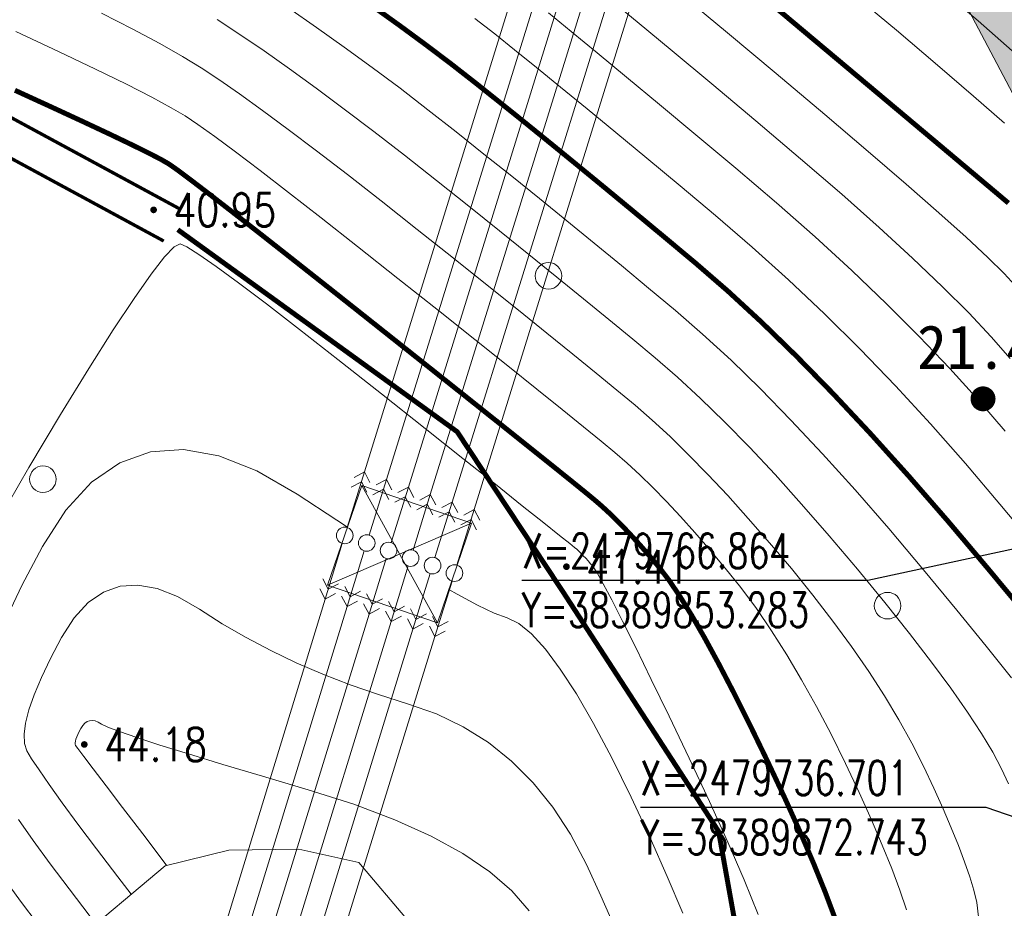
# Model space of a CAD drawing. Header units: millimetres. Extents: x 38389465 to 38395088, y 2473666 to 2480744.
# Tile 183 of 256: x 38389781 to 38389840, y 2479742 to 2479796. Entities that reach past the tile are written whole.
import ezdxf
from ezdxf.enums import TextEntityAlignment as Align

# ---------------------------------------------------------------- set-up
doc = ezdxf.new("R2010")
doc.units = ezdxf.units.MM
doc.header["$LTSCALE"] = 2
doc.linetypes.add('CENTER2', pattern=[1.125, 0.75, -0.125, 0.125, -0.125])
doc.linetypes.add('X3', pattern=[5, 4, -1])
doc.layers.get('0').update_dxf_attribs({"linetype": 'CONTINUOUS', "lineweight": 9})
for name, color, linetype in [('DIM_COOR', 3, 'CONTINUOUS'), ('DIM_ELEV', 3, 'CONTINUOUS'), ('GCD', 251, 'CONTINUOUS'), ('PUB_TEXT', 7, 'CONTINUOUS'), ('w-环境02', 89, 'CONTINUOUS'), ('w-绿地面积', 82, 'CONTINUOUS'), ('路面铺装', 143, 'CENTER2'), ('远期红线', 30, 'CONTINUOUS')]:
    doc.layers.add(name, color=color, linetype=linetype)
for name, color, linetype, lineweight in [('下沉式地面绿化', 80, 'CONTINUOUS', 9), ('地形图', 251, 'CONTINUOUS', 9), ('屋顶绿化线', 126, 'CONTINUOUS', 9), ('普通绿地填充', 114, 'CONTINUOUS', 9)]:
    doc.layers.add(name, color=color, linetype=linetype, lineweight=lineweight)
doc.styles.add('_TCH_DIM', font='SIMPLEX', dxfattribs={"bigfont": 'GBCBIG'})
doc.styles.add('HZ', font='txt.shx', dxfattribs={"width": 0.8, "bigfont": 'hztxt.shx'})
doc.styles.add('黑体', font='simhei.ttf', dxfattribs={"height": 3.5})
doc.linetypes.add('10421', pattern='A,2,[150,AAA.SHX,S=1,R=0,X=0,Y=1],1e-11', length=2)

# ---------------------------------------------------------------- blocks, each defined once
blk = doc.blocks.new('GC200')
at = {"linetype": 'Continuous', "const_width": 0.2, "flags": 128}
blk.add_lwpolyline([(-0.1, 0, 1), (0.1, 0, 1)], format="xyb", close=True, dxfattribs=at)
blk = doc.blocks.new('Gc122')
blk.add_circle((0, 0), 0.8)
blk = doc.blocks.new('gc013a')
at = {"linetype": 'Continuous'}
blk.add_line((0.5, 0), (4, 0), dxfattribs=at)
at = {"linetype": 'Continuous', "flags": 128}
for points in [[(2.884, 0.5), (3.384, 0), (2.884, -0.5)], [(3.5, 0.5), (4, 0), (3.5, -0.5)]]:
    blk.add_lwpolyline(points, dxfattribs=at)
blk = doc.blocks.new('gc170')
at = {"linetype": 'Continuous'}
blk.add_circle((0, 0), 0.5, dxfattribs=at)
blk = doc.blocks.new('地形图')
at = {"layer": '地形图', "color": 251, "linetype": 'Continuous'}
for p, q in [((38389913.213, 2480105.422), (38389807.929, 2479766.429)), ((38389905.634, 2480104.923), (38389801.332, 2479768.693)), ((38389907.15, 2480105.023), (38389802.651, 2479768.241)), ((38389908.666, 2480105.123), (38389803.971, 2479767.788)), ((38389910.181, 2480105.223), (38389805.29, 2479767.335)), ((38389911.697, 2480105.322), (38389806.609, 2479766.882)), ((38389805.713, 2479759.612), (38389801.176, 2479767.87)), ((38389807.771, 2479765.607), (38389799.118, 2479761.876)), ((38389798.975, 2479761.048), (38389745.248, 2479585.666)), ((38389800.293, 2479760.596), (38389746.378, 2479584.879)), ((38389801.61, 2479760.144), (38389747.508, 2479584.092)), ((38389802.927, 2479759.692), (38389748.638, 2479583.306)), ((38389804.245, 2479759.239), (38389749.768, 2479582.519)), ((38389805.562, 2479758.787), (38389750.898, 2479581.733))]:
    blk.add_line(p, q, dxfattribs=at)
at = {"layer": '地形图', "color": 251, "linetype": 'Continuous', "const_width": 0.2, "flags": 128}
blk.add_lwpolyline([(38389650.517, 2479875.112), (38389657.277, 2479861.463), (38389664.018, 2479851.073), (38389676.294, 2479833.26), (38389676.294, 2479833.26), (38389683.662, 2479827.167), (38389694.472, 2479823.201), (38389709.1, 2479820.362), (38389727.106, 2479818.276), (38389742.133, 2479815.858), (38389754.806, 2479808.075), (38389764.867, 2479799.202), (38389771.373, 2479794.735), (38389790.295, 2479784.477)], dxfattribs=at)
at = {"layer": '地形图', "color": 251, "linetype": 'X3', "flags": 128}
for points, const_width in [([(38389789.267, 2479782.581), (38389770.246, 2479792.893), (38389763.539, 2479797.499), (38389753.519, 2479806.334), (38389741.368, 2479813.797), (38389726.81, 2479816.139), (38389708.77, 2479818.23), (38389693.891, 2479821.117), (38389682.572, 2479825.27), (38389674.92, 2479831.598), (38389664.703, 2479843.548), (38389662.207, 2479848.89), (38389655.583, 2479860.564), (38389648.672, 2479874.517), (38389646.551, 2479887.337), (38389647.29, 2479907.172), (38389649.567, 2479923.868), (38389650.475, 2479940.917), (38389648.005, 2479959.861), (38389647.2, 2479973.943), (38389642.052, 2479995.424), (38389638.861, 2480007.754), (38389634.762, 2480020.5), (38389632.224, 2480029.791), (38389632.016, 2480042.31), (38389631.389, 2480044.982), (38389629.723, 2480049.369), (38389626.651, 2480053.305), (38389618.249, 2480062.617)], 0.2), ([(38389758.582, 2479557.918), (38389763.568, 2479574.058), (38389768.469, 2479593.105), (38389768.191, 2479595.407), (38389766.974, 2479601.287), (38389764.066, 2479609.523), (38389763.95, 2479614.461), (38389772.208, 2479636.356), (38389782.014, 2479670.694), (38389795.947, 2479696.993), (38389803.685, 2479709.301), (38389813.112, 2479715.066), (38389822.396, 2479719.802), (38389825.321, 2479723.374), (38389825.996, 2479728.253), (38389822.617, 2479747.074), (38389813.291, 2479761.441), (38389806.903, 2479771.112), (38389790.11, 2479783.265)], 0.3)]:
    blk.add_lwpolyline(points, dxfattribs=dict(at, const_width=const_width))
at = {"layer": '地形图', "color": 251, "linetype": 'Continuous'}
for points in [[(38389835.986, 2479797.738), (38389838.221, 2479795.815), (38389840.261, 2479794.023)], [(38389830.525, 2479797.598), (38389833.301, 2479795.261), (38389835.774, 2479793.162), (38389837.942, 2479791.301), (38389839.807, 2479789.679)], [(38389820.586, 2479797.252), (38389823.151, 2479795.106), (38389826.071, 2479792.661), (38389829.006, 2479790.191), (38389831.616, 2479787.971), (38389833.901, 2479786.001), (38389835.86, 2479784.281), (38389837.494, 2479782.811), (38389838.802, 2479781.59), (38389839.785, 2479780.619), (38389840.443, 2479779.898)], [(38389815.917, 2479797.276), (38389817.73, 2479795.768), (38389819.824, 2479794.021), (38389822.201, 2479792.035), (38389824.86, 2479789.81), (38389827.549, 2479787.534), (38389830.016, 2479785.399), (38389832.259, 2479783.403), (38389834.28, 2479781.547), (38389836.079, 2479779.83), (38389837.655, 2479778.253), (38389839.008, 2479776.815), (38389840.139, 2479775.518)], [(38389812.401, 2479796.298), (38389813.753, 2479795.191), (38389815.314, 2479793.904), (38389817.084, 2479792.437), (38389819.063, 2479790.791), (38389821.252, 2479788.965), (38389823.65, 2479786.959), (38389826.092, 2479784.878), (38389828.415, 2479782.826), (38389830.618, 2479780.804), (38389832.701, 2479778.812), (38389834.664, 2479776.849), (38389836.508, 2479774.916), (38389838.231, 2479773.012), (38389839.835, 2479771.137)], [(38389807.972, 2479795.958), (38389809.162, 2479795.034), (38389810.345, 2479794.089), (38389811.663, 2479793.023), (38389813.119, 2479791.838), (38389814.71, 2479790.532), (38389816.438, 2479789.106), (38389818.302, 2479787.56), (38389820.302, 2479785.894), (38389822.439, 2479784.108), (38389824.635, 2479782.221), (38389826.814, 2479780.254), (38389828.976, 2479778.206), (38389831.121, 2479776.077), (38389833.249, 2479773.868), (38389835.36, 2479771.578), (38389837.454, 2479769.208), (38389839.531, 2479766.757), (38389841.5, 2479764.388)], [(38389807.972, 2479795.958), (38389809.162, 2479795.034), (38389810.345, 2479794.089), (38389811.663, 2479793.023), (38389813.119, 2479791.838), (38389814.71, 2479790.532), (38389816.438, 2479789.106), (38389818.302, 2479787.56), (38389820.302, 2479785.894), (38389822.439, 2479784.108), (38389824.635, 2479782.221), (38389826.814, 2479780.254), (38389828.976, 2479778.206), (38389831.121, 2479776.077), (38389833.249, 2479773.868), (38389835.36, 2479771.578), (38389837.454, 2479769.208), (38389839.531, 2479766.757), (38389841.5, 2479764.388)], [(38389840.22, 2479756.318), (38389838.692, 2479758.223), (38389836.928, 2479760.386), (38389834.928, 2479762.808), (38389832.841, 2479765.285), (38389830.819, 2479767.611), (38389828.859, 2479769.786), (38389826.964, 2479771.811), (38389825.132, 2479773.685), (38389823.363, 2479775.409), (38389821.659, 2479776.983), (38389820.017, 2479778.406), (38389818.403, 2479779.753), (38389816.779, 2479781.1), (38389815.146, 2479782.445), (38389813.503, 2479783.789), (38389811.85, 2479785.132), (38389810.188, 2479786.474), (38389808.516, 2479787.815), (38389806.834, 2479789.155), (38389805.15, 2479790.478), (38389803.468, 2479791.767), (38389801.791, 2479793.022), (38389800.117, 2479794.243), (38389798.446, 2479795.43), (38389796.779, 2479796.584)], [(38389840.046, 2479749.945), (38389839.627, 2479750.838), (38389839.106, 2479751.832), (38389838.424, 2479752.97), (38389837.582, 2479754.254), (38389836.579, 2479755.682), (38389835.415, 2479757.255), (38389834.09, 2479758.973), (38389832.605, 2479760.835), (38389830.959, 2479762.843), (38389829.258, 2479764.861), (38389827.61, 2479766.757), (38389826.013, 2479768.53), (38389824.468, 2479770.18), (38389822.975, 2479771.708), (38389821.534, 2479773.113), (38389820.144, 2479774.395), (38389818.807, 2479775.555), (38389817.454, 2479776.683), (38389816.018, 2479777.869), (38389814.5, 2479779.114), (38389812.899, 2479780.417), (38389811.216, 2479781.779), (38389809.45, 2479783.199), (38389807.601, 2479784.678), (38389805.67, 2479786.216), (38389803.738, 2479787.738), (38389801.888, 2479789.171), (38389800.118, 2479790.514), (38389798.429, 2479791.769), (38389796.822, 2479792.935), (38389795.296, 2479794.011), (38389793.85, 2479794.998), (38389792.486, 2479795.896)], [(38389838.236, 2479741.946), (38389838.136, 2479742.808), (38389837.956, 2479743.535), (38389837.712, 2479744.347), (38389837.406, 2479745.244), (38389837.037, 2479746.225), (38389836.606, 2479747.291), (38389836.111, 2479748.442), (38389835.554, 2479749.677), (38389834.934, 2479750.997), (38389834.24, 2479752.375), (38389833.46, 2479753.783), (38389832.595, 2479755.222), (38389831.645, 2479756.692), (38389830.609, 2479758.192), (38389829.488, 2479759.723), (38389828.282, 2479761.285), (38389826.99, 2479762.877), (38389825.676, 2479764.437), (38389824.401, 2479765.903), (38389823.167, 2479767.273), (38389821.972, 2479768.549), (38389820.818, 2479769.73), (38389819.704, 2479770.816), (38389818.63, 2479771.808), (38389817.596, 2479772.704), (38389816.504, 2479773.612), (38389815.257, 2479774.639), (38389813.854, 2479775.783), (38389812.295, 2479777.046), (38389810.581, 2479778.426), (38389808.712, 2479779.925), (38389806.687, 2479781.541), (38389804.506, 2479783.276), (38389802.327, 2479784.998), (38389800.307, 2479786.575), (38389798.445, 2479788.007), (38389796.742, 2479789.295), (38389795.198, 2479790.439), (38389793.813, 2479791.438), (38389792.586, 2479792.292), (38389791.518, 2479793.002), (38389790.401, 2479793.685), (38389789.03, 2479794.461), (38389787.403, 2479795.328), (38389785.521, 2479796.287)], [(38389833.919, 2479742.354), (38389833.513, 2479743.541), (38389833.025, 2479744.839), (38389832.454, 2479746.25), (38389831.799, 2479747.773), (38389831.062, 2479749.409), (38389830.241, 2479751.156), (38389829.374, 2479752.917), (38389828.496, 2479754.595), (38389827.609, 2479756.19), (38389826.712, 2479757.701), (38389825.804, 2479759.129), (38389824.886, 2479760.473), (38389823.959, 2479761.734), (38389823.021, 2479762.911), (38389822.093, 2479764.013), (38389821.192, 2479765.049), (38389820.32, 2479766.017), (38389819.477, 2479766.918), (38389818.661, 2479767.752), (38389817.874, 2479768.52), (38389817.116, 2479769.22), (38389816.385, 2479769.853), (38389815.555, 2479770.542), (38389814.495, 2479771.408), (38389813.208, 2479772.452), (38389811.692, 2479773.674), (38389809.947, 2479775.073), (38389807.974, 2479776.65), (38389805.772, 2479778.405), (38389803.342, 2479780.337), (38389800.916, 2479782.258), (38389798.726, 2479783.979), (38389796.772, 2479785.5), (38389795.055, 2479786.822), (38389793.574, 2479787.943), (38389792.329, 2479788.864), (38389791.321, 2479789.586), (38389790.549, 2479790.107), (38389789.721, 2479790.6), (38389788.547, 2479791.234), (38389787.026, 2479792.009), (38389785.158, 2479792.925), (38389782.943, 2479793.984), (38389780.381, 2479795.183)], [(38389825.001, 2479742.069), (38389824.15, 2479744.169), (38389823.175, 2479746.437), (38389822.077, 2479748.872), (38389820.855, 2479751.474), (38389819.642, 2479754.003), (38389818.569, 2479756.22), (38389817.636, 2479758.126), (38389816.844, 2479759.72), (38389816.193, 2479761.003), (38389815.683, 2479761.973), (38389815.313, 2479762.633), (38389815.083, 2479762.98), (38389814.927, 2479763.166), (38389814.775, 2479763.341), (38389814.628, 2479763.504), (38389814.485, 2479763.656), (38389814.348, 2479763.797), (38389814.215, 2479763.926), (38389814.087, 2479764.045), (38389813.964, 2479764.151), (38389813.676, 2479764.384), (38389813.057, 2479764.881), (38389812.105, 2479765.641), (38389810.82, 2479766.664), (38389809.203, 2479767.951), (38389807.253, 2479769.501), (38389804.971, 2479771.315), (38389802.356, 2479773.392), (38389799.733, 2479775.466), (38389797.428, 2479777.269), (38389795.439, 2479778.802), (38389793.767, 2479780.063), (38389792.412, 2479781.055), (38389791.374, 2479781.775), (38389790.654, 2479782.225), (38389790.25, 2479782.405), (38389789.893, 2479782.233), (38389789.313, 2479781.631), (38389788.51, 2479780.598), (38389787.484, 2479779.134), (38389786.235, 2479777.239), (38389784.763, 2479774.912), (38389783.068, 2479772.155), (38389781.15, 2479768.968), (38389779.281, 2479765.713)], [(38389779.669, 2479744.238), (38389780.663, 2479742.881), (38389781.728, 2479741.472)], [(38389800.316, 2479765.364), (38389799.662, 2479765.786), (38389797.282, 2479767.358), (38389794.86, 2479768.765), (38389792.584, 2479769.657), (38389790.452, 2479770.034), (38389788.466, 2479769.897), (38389786.625, 2479769.246), (38389784.928, 2479768.08), (38389783.378, 2479766.399), (38389781.972, 2479764.204), (38389780.745, 2479761.861), (38389779.731, 2479759.738)], [(38389780.528, 2479747.799), (38389781.428, 2479746.53), (38389782.446, 2479745.134), (38389783.582, 2479743.611), (38389784.837, 2479741.961)], [(38389816.353, 2479741.333), (38389815.545, 2479743.207), (38389814.673, 2479745.092), (38389813.713, 2479746.899), (38389812.644, 2479748.534), (38389811.465, 2479749.998), (38389810.177, 2479751.292), (38389808.779, 2479752.414), (38389807.271, 2479753.364), (38389805.654, 2479754.144), (38389803.928, 2479754.753), (38389802.173, 2479755.299), (38389800.473, 2479755.893), (38389798.826, 2479756.533), (38389797.234, 2479757.221), (38389795.696, 2479757.956), (38389794.212, 2479758.738), (38389792.783, 2479759.567), (38389791.407, 2479760.443), (38389790.098, 2479761.204), (38389788.867, 2479761.686), (38389787.714, 2479761.89), (38389786.64, 2479761.816), (38389785.645, 2479761.464), (38389784.728, 2479760.833), (38389783.89, 2479759.925), (38389783.13, 2479758.738), (38389782.466, 2479757.471), (38389781.918, 2479756.323), (38389781.485, 2479755.294), (38389781.166, 2479754.383), (38389780.963, 2479753.591), (38389780.874, 2479752.917), (38389780.901, 2479752.362), (38389781.042, 2479751.926)], [(38389820.464, 2479742.154), (38389819.535, 2479744.365), (38389818.499, 2479746.692), (38389817.356, 2479749.136), (38389816.193, 2479751.494), (38389815.096, 2479753.563), (38389814.067, 2479755.344), (38389813.103, 2479756.836), (38389812.206, 2479758.041), (38389811.376, 2479758.956), (38389810.612, 2479759.584), (38389809.915, 2479759.923), (38389809.137, 2479760.21), (38389808.13, 2479760.68), (38389806.894, 2479761.334), (38389806.401, 2479761.616)], [(38389811.233, 2479742.304), (38389810.191, 2479743.506), (38389808.864, 2479744.653), (38389807.251, 2479745.747), (38389805.351, 2479746.787), (38389803.167, 2479747.772), (38389800.696, 2479748.704), (38389797.94, 2479749.582), (38389795.209, 2479750.389), (38389792.816, 2479751.106), (38389790.759, 2479751.733), (38389789.039, 2479752.271), (38389787.657, 2479752.719), (38389786.612, 2479753.078), (38389785.903, 2479753.348), (38389785.532, 2479753.528), (38389785.335, 2479753.642), (38389785.15, 2479753.715), (38389784.977, 2479753.746), (38389784.815, 2479753.734), (38389784.665, 2479753.681), (38389784.527, 2479753.587), (38389784.401, 2479753.45), (38389784.287, 2479753.272), (38389784.187, 2479753.081), (38389784.105, 2479752.908), (38389784.04, 2479752.754), (38389783.992, 2479752.617), (38389783.961, 2479752.497), (38389783.948, 2479752.396), (38389783.952, 2479752.313), (38389783.973, 2479752.247)], [(38389783.973, 2479752.247), (38389784.11, 2479752.052), (38389784.461, 2479751.58), (38389785.025, 2479750.832), (38389785.803, 2479749.807), (38389786.795, 2479748.505), (38389788.001, 2479746.926), (38389789.42, 2479745.071), (38389789.447, 2479745.036)], [(38389781.042, 2479751.926), (38389781.324, 2479751.448), (38389781.772, 2479750.768), (38389782.386, 2479749.886), (38389783.166, 2479748.803), (38389784.112, 2479747.517), (38389785.223, 2479746.03), (38389786.501, 2479744.341), (38389787.303, 2479743.291)]]:
    blk.add_lwpolyline(points, dxfattribs=at)
at = {"layer": '地形图', "color": 251, "linetype": 'Continuous', "const_width": 0.3}
for points in [[(38389824.371, 2479798.024), (38389827.494, 2479795.403), (38389830.617, 2479792.783), (38389833.327, 2479790.508), (38389835.623, 2479788.579), (38389837.507, 2479786.995), (38389838.979, 2479785.757), (38389840.037, 2479784.864)], [(38389801.804, 2479796.717), (38389803.464, 2479795.529), (38389805.049, 2479794.362), (38389806.561, 2479793.218), (38389807.998, 2479792.095), (38389809.43, 2479790.952), (38389810.926, 2479789.749), (38389812.484, 2479788.485), (38389814.106, 2479787.161), (38389815.792, 2479785.776), (38389817.54, 2479784.33), (38389819.353, 2479782.824), (38389821.228, 2479781.257), (38389823.173, 2479779.571), (38389825.193, 2479777.706), (38389827.289, 2479775.663), (38389829.459, 2479773.442), (38389831.706, 2479771.042), (38389834.027, 2479768.464), (38389836.424, 2479765.708), (38389838.897, 2479762.774), (38389841.251, 2479759.937)], [(38389829.621, 2479741.838), (38389829.013, 2479743.454), (38389828.302, 2479745.21), (38389827.487, 2479747.105), (38389826.569, 2479749.14), (38389825.548, 2479751.315), (38389824.508, 2479753.46), (38389823.533, 2479755.408), (38389822.623, 2479757.158), (38389821.778, 2479758.711), (38389820.999, 2479760.066), (38389820.285, 2479761.223), (38389819.636, 2479762.183), (38389819.052, 2479762.946), (38389818.51, 2479763.59), (38389817.984, 2479764.195), (38389817.474, 2479764.76), (38389816.981, 2479765.287), (38389816.504, 2479765.775), (38389816.045, 2479766.223), (38389815.601, 2479766.632), (38389815.174, 2479767.002), (38389814.605, 2479767.472), (38389813.734, 2479768.178), (38389812.562, 2479769.121), (38389811.088, 2479770.302), (38389809.313, 2479771.72), (38389807.236, 2479773.375), (38389804.858, 2479775.268), (38389802.178, 2479777.397), (38389799.505, 2479779.518), (38389797.145, 2479781.383), (38389795.1, 2479782.993), (38389793.368, 2479784.348), (38389791.95, 2479785.447), (38389790.846, 2479786.291), (38389790.056, 2479786.88), (38389789.58, 2479787.213), (38389789.118, 2479787.48), (38389788.369, 2479787.869), (38389787.333, 2479788.38), (38389786.01, 2479789.014), (38389784.401, 2479789.769), (38389782.505, 2479790.647), (38389780.322, 2479791.647)]]:
    blk.add_lwpolyline(points, dxfattribs=at)
at = {"layer": '地形图', "color": 251, "linetype": '10421', "flags": 128}
blk.add_lwpolyline([(38389682.292, 2479716.363), (38389703.852, 2479710.994), (38389711.426, 2479709.971), (38389719.224, 2479713.43), (38389720.517, 2479714.712), (38389723.752, 2479717.265), (38389728.597, 2479719.945), (38389736.47, 2479721.705), (38389752.508, 2479717.466), (38389762.072, 2479712.736), (38389777.852, 2479710.473), (38389784.65, 2479710.585), (38389789.252, 2479712.95), (38389796.342, 2479717.82), (38389802.77, 2479725.71), (38389805.02, 2479731.829), (38389805.348, 2479736.048), (38389803.982, 2479741.673), (38389800.993, 2479745.199), (38389797.382, 2479746.014), (38389793.171, 2479745.945), (38389789.344, 2479745.011), (38389783.727, 2479740.28), (38389776.096, 2479735.146), (38389771.991, 2479734.288), (38389768.194, 2479734.585), (38389762.961, 2479738.392), (38389762.75, 2479739.841), (38389763.644, 2479742.841), (38389774.512, 2479756.599), (38389775.948, 2479761.703), (38389776.289, 2479767.2), (38389775.557, 2479772.093), (38389770.229, 2479777.922), (38389761.342, 2479782.558), (38389754.859, 2479785.66), (38389750.171, 2479787.07), (38389747.016, 2479785.697), (38389744.876, 2479782.429), (38389744.66, 2479776.31), (38389744.644, 2479767.424), (38389744.593, 2479763.632), (38389741.994, 2479760.432), (38389736.756, 2479756.731), (38389732.398, 2479753.732), (38389721.819, 2479745.294), (38389716.81, 2479741.412), (38389714.172, 2479740.769), (38389707.933, 2479743.269), (38389691.259, 2479750.258), (38389691.31, 2479750.237), (38389672.653, 2479756.205), (38389669.212, 2479756.452), (38389665.956, 2479754.848), (38389663.111, 2479749.453), (38389662.624, 2479743.943), (38389664.275, 2479739.506), (38389667.347, 2479723.005), (38389668.92, 2479720.276), (38389672.568, 2479718.979)], close=True, dxfattribs=at)
at = {"layer": '地形图', "color": 251, "linetype": 'Continuous', "flags": 128}
blk.add_lwpolyline([(38389805.713, 2479759.612), (38389807.771, 2479765.607), (38389801.176, 2479767.87), (38389799.118, 2479761.876)], close=True, dxfattribs=at)
at = {"layer": '地形图', "color": 251, "linetype": 'Continuous'}
ref = blk.add_blockref('GC200', (38389788.657, 2479784.455), dxfattribs=dict(at, xscale=1.000001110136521, yscale=1.000001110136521, zscale=1.000001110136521, rotation=359.9999912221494))
ref.add_attrib('height', '40.95', dxfattribs={"layer": 'GCD', "linetype": 'Continuous', "height": 2, "rotation": 359.99999, "style": 'HZ', "width": 0.8}).set_placement((38389789.857, 2479784.455), align=Align.MIDDLE_LEFT)
for name, p, xscale, yscale, zscale, rotation in [('Gc122', (38389812.393, 2479780.486), 1.000001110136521, 1.000001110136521, 1.000001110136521, 359.9999912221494), ('Gc122', (38389782.006, 2479768.258), 1.000001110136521, 1.000001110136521, 1.000001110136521, 359.9999912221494), ('gc013a', (38389800.147, 2479764.873), 1.000001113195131, 1.000001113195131, 1.000001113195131, 72.76561802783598), ('gc013a', (38389801.466, 2479764.42), 1.000001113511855, 1.000001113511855, 1.000001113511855, 72.76168390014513), ('gc013a', (38389802.785, 2479763.967), 1.000001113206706, 1.000001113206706, 1.000001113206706, 72.75781493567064), ('gc013a', (38389804.104, 2479763.515), 1.000001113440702, 1.000001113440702, 1.000001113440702, 72.75395886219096), ('gc013a', (38389805.423, 2479763.062), 1.000001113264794, 1.000001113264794, 1.000001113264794, 72.75011521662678), ('gc013a', (38389806.742, 2479762.609), 1.00000111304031, 1.00000111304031, 1.00000111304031, 72.7462536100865), ('gc170', (38389800.147, 2479764.873), 1.000001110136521, 1.000001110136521, 1.000001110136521, 359.9999912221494), ('gc013a', (38389800.147, 2479764.873), 1.000001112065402, 1.000001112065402, 1.000001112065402, 252.9678140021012), ('gc170', (38389801.466, 2479764.42), 1.000001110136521, 1.000001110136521, 1.000001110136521, 359.9999912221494), ('gc013a', (38389801.466, 2479764.42), 1.00000111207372, 1.00000111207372, 1.00000111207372, 252.9425051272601), ('gc170', (38389802.785, 2479763.967), 1.000001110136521, 1.000001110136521, 1.000001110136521, 359.9999912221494), ('gc170', (38389804.104, 2479763.515), 1.000001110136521, 1.000001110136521, 1.000001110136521, 359.9999912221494), ('gc013a', (38389802.785, 2479763.967), 1.000001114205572, 1.000001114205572, 1.000001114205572, 252.917318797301), ('gc170', (38389805.423, 2479763.062), 1.000001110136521, 1.000001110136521, 1.000001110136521, 359.9999912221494), ('gc013a', (38389804.104, 2479763.515), 1.00000111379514, 1.00000111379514, 1.00000111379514, 252.8922304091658), ('gc013a', (38389805.423, 2479763.062), 1.000001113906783, 1.000001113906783, 1.000001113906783, 252.867239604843), ('gc170', (38389806.742, 2479762.609), 1.000001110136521, 1.000001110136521, 1.000001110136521, 359.9999912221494), ('gc013a', (38389806.742, 2479762.609), 1.000001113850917, 1.000001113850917, 1.000001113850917, 252.8423423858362), ('Gc122', (38389832.776, 2479760.65), 1.000001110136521, 1.000001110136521, 1.000001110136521, 359.9999912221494)]:
    blk.add_blockref(name, p, dxfattribs=dict(at, xscale=xscale, yscale=yscale, zscale=zscale, rotation=rotation))
ref = blk.add_blockref('GC200', (38389813.472, 2479762.994), dxfattribs=dict(at, xscale=1.000001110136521, yscale=1.000001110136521, zscale=1.000001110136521, rotation=359.9999912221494))
ref.add_attrib('height', '41.41', dxfattribs={"layer": 'GCD', "linetype": 'Continuous', "height": 2, "rotation": 359.99999, "style": 'HZ', "width": 0.8}).set_placement((38389814.672, 2479762.994), align=Align.MIDDLE_LEFT)
ref = blk.add_blockref('GC200', (38389784.492, 2479752.304), dxfattribs=dict(at, xscale=1.000001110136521, yscale=1.000001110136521, zscale=1.000001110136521, rotation=359.9999912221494))
ref.add_attrib('height', '44.18', dxfattribs={"layer": 'GCD', "linetype": 'Continuous', "height": 2, "rotation": 359.99999, "style": 'HZ', "width": 0.8}).set_placement((38389785.692, 2479752.304), align=Align.MIDDLE_LEFT)
blk = doc.blocks.new('dfgdfg24')
at = {"layer": 'DIM_COOR', "color": 3}
for p, q in [((-21.745, -182.349), (-43.444, -187.042)), ((-43.444, -187.042), (-64.234, -187.042)), ((-36.324, -200.702), (-57.114, -200.702)), ((-2.285, -212.513), (-36.324, -200.702))]:
    blk.add_line(p, q, dxfattribs=at)
at = {"layer": 'PUB_TEXT', "style": '_TCH_DIM', "width": 0.705882}
for s, p in [('X=2479766.864', (-64.234, -186.307)), ('Y=38389853.283', (-64.234, -189.859)), ('X=2479736.701', (-57.114, -199.967)), ('Y=38389872.743', (-57.114, -203.52))]:
    blk.add_text(s, height=2.0825, rotation=0.00001, dxfattribs=at).set_placement(p)
blk = doc.blocks.new('Z-道路')
at = {"layer": 'DIM_ELEV', "linetype": 'ByBlock', "const_width": 0.75}
blk.add_lwpolyline([(-1260.584, -707.22, 1), (-1261.334, -707.22, 1)], format="xyb", close=True, dxfattribs=at)
at = {"layer": 'PUB_TEXT', "linetype": 'ByBlock', "style": '黑体'}
blk.add_text('21.40', height=2.6287, dxfattribs=at).set_placement((-1264.922, -705.42))
blk = doc.blocks.new('dfgdfgdgfdfg')
at = {"layer": '屋顶绿化线'}
h = blk.add_hatch(dxfattribs=at)
h.set_pattern_fill('CROSS', color=256, style=0)
h.set_pattern_definition([(3e-14, (-38390155.3861, -2480142.4406), (1.5875, 1.5875), [0.79375, -2.38125]), (90, (-38390154.9893, -2480142.8375), (-1.5875, 1.5875), [0.79375, -2.38125])])
h.paths.add_polyline_path([(-3.152, -422.854), (20.372, -403.916), (14.352, -396.438), (-9.172, -415.377)])
h.paths.add_polyline_path([(-212.799, -350.409), (-230.609, -328.288), (-240.58, -336.314), (-222.77, -358.436)])
h.paths.add_polyline_path([(-190.047, -455.851), (-156.943, -429.199), (-171.052, -411.673), (-204.157, -438.325)])
h.paths.add_polyline_path([(-220.159, -484.945), (-266.116, -521.944), (-270.368, -516.663), (-224.411, -479.664)])
h.paths.add_polyline_path([(-264.365, -493.343), (-279.398, -505.446), (-283.65, -500.165), (-268.617, -488.062)])
h.paths.add_polyline_path([(-304.527, -503.57), (-350.485, -540.569), (-354.736, -535.288), (-308.779, -498.289)])
h.paths.add_polyline_path([(-348.733, -511.968), (-363.767, -524.071), (-368.019, -518.79), (-352.985, -506.687)])
h.paths.add_polyline_path([(-282.594, -407.395), (-328.552, -444.394), (-324.3, -449.676), (-278.343, -412.677)])
h.paths.add_polyline_path([(-300.236, -448.789), (-315.27, -460.892), (-311.018, -466.174), (-295.984, -454.071)])
h.paths.add_polyline_path([(-33.987, 93.69), (-17.085, 99.881), (-15.021, 94.247), (-31.923, 88.056)])
h.paths.add_polyline_path([(-53.101, 61.556), (-8.968, 77.721), (-11.032, 83.355), (-55.164, 67.19)])
h.paths.add_polyline_path([(-108.319, 48.751), (-122.34, 37.463), (-118.577, 32.79), (-104.556, 44.078)])
h.paths.add_polyline_path([(-70.93, 48.555), (-107.54, 19.081), (-111.303, 23.754), (-74.693, 53.228)])
h.paths.add_polyline_path([(-144.653, -377.967), (-139.26, -384.666), (-137.469, -383.224), (-128.815, -393.973), (-122.272, -388.705), (-130.926, -377.956), (-98.6, -351.931), (-103.993, -345.233)])
h.paths.add_polyline_path([(-85.368, -368.367), (-79.661, -375.455), (-104.12, -395.146), (-109.827, -388.058)])
h.paths.add_polyline_path([(-154.424, -186.588), (-177.714, -205.339), (-172.008, -212.427), (-148.718, -193.676)])
h.paths.add_polyline_path([(-124.026, -173.797), (-139.526, -186.276), (-145.233, -179.188), (-129.732, -166.709)])
h.paths.add_polyline_path([(-147.864, -242.416), (-124.574, -223.665), (-130.594, -216.187), (-141.343, -224.842), (-142.347, -223.595), (-154.888, -233.692)])
h.paths.add_polyline_path([(-115.383, -216.265), (-91.859, -197.327), (-97.879, -189.849), (-121.403, -208.788)])
h.paths.add_polyline_path([(-179.133, -155.898), (-202.423, -174.649), (-208.129, -167.561), (-184.839, -148.81)])
h.paths.add_polyline_path([(-160.147, -128.931), (-175.648, -141.41), (-169.941, -148.498), (-154.441, -136.019)])
h.paths.add_polyline_path([(-232.273, -137.572), (-208.983, -118.821), (-202.963, -126.299), (-213.712, -134.953), (-212.709, -136.199), (-225.249, -146.296)])
h.paths.add_polyline_path([(-199.792, -111.421), (-176.268, -92.483), (-170.248, -99.96), (-193.771, -118.899)])
h.paths.add_polyline_path([(7.123, -56.527), (30.413, -37.777), (36.12, -44.865), (12.83, -63.616)])
h.paths.add_polyline_path([(-11.862, -83.495), (3.639, -71.016), (-2.068, -63.927), (-17.569, -76.407)])
h.paths.add_polyline_path([(27.782, -101.004), (4.259, -119.943), (-1.762, -112.465), (21.762, -93.527)])
h.paths.add_polyline_path([(-17.585, -25.838), (5.705, -7.087), (-0.002, 0.001), (-23.292, -18.749)])
h.paths.add_polyline_path([(-47.984, -38.629), (-32.483, -26.149), (-26.776, -33.237), (-42.277, -45.717)])
h.paths.add_polyline_path([(-24.145, 29.99), (-47.435, 11.24), (-41.415, 3.762), (-30.666, 12.416), (-29.663, 11.17), (-17.122, 21.266)])
h.paths.add_polyline_path([(-56.627, 3.84), (-80.15, -15.099), (-74.13, -22.577), (-50.607, -3.638)])
h.paths.add_polyline_path([(-112.36, 104.958), (-116.123, 109.632), (-120.407, 106.183), (-120.093, 105.793), (-120.093, 105.793), (-119.968, 105.637), (-119.56, 105.131), (-120.651, 104.253), (-121.498, 105.305), (-126.327, 101.417), (-126.013, 101.027), (-126.013, 101.027), (-125.888, 100.871), (-125.48, 100.365), (-126.571, 99.487), (-127.417, 100.539), (-132.247, 96.651), (-131.933, 96.261), (-131.933, 96.261), (-131.808, 96.105), (-131.4, 95.599), (-132.491, 94.721), (-133.337, 95.773), (-138.167, 91.885), (-137.853, 91.495), (-137.853, 91.495), (-137.728, 91.339), (-137.32, 90.833), (-138.411, 89.955), (-139.257, 91.007), (-144.087, 87.118), (-143.773, 86.729), (-143.773, 86.729), (-143.648, 86.573), (-143.24, 86.067), (-144.33, 85.189), (-145.177, 86.241), (-150.006, 82.352), (-149.693, 81.963), (-149.693, 81.963), (-149.567, 81.807), (-149.16, 81.301), (-150.25, 80.423), (-151.097, 81.474), (-155.381, 78.025), (-151.618, 73.352)])
h.paths.add_polyline_path([(-152.796, 95.705), (-151.706, 96.583), (-150.859, 95.531), (-146.03, 99.419), (-146.344, 99.808), (-146.344, 99.808), (-146.469, 99.964), (-146.877, 100.471), (-145.864, 101.286), (-148.78, 104.908), (-165.916, 91.111), (-162.154, 86.438), (-157.87, 89.887), (-158.183, 90.276), (-158.183, 90.276), (-158.309, 90.432), (-158.716, 90.939), (-157.626, 91.816), (-156.779, 90.765), (-151.95, 94.653), (-152.263, 95.042), (-152.263, 95.042), (-152.389, 95.198)])
h.paths.add_polyline_path([(-48.92, 138.061), (-54.084, 136.169), (-53.913, 135.7), (-53.913, 135.7), (-53.844, 135.512), (-53.62, 134.902), (-54.935, 134.42), (-55.399, 135.688), (-61.221, 133.555), (-61.049, 133.086), (-61.049, 133.086), (-60.98, 132.898), (-60.757, 132.288), (-62.071, 131.806), (-62.535, 133.074), (-68.357, 130.942), (-68.185, 130.472), (-68.185, 130.472), (-68.116, 130.284), (-67.893, 129.674), (-69.207, 129.192), (-69.672, 130.46), (-75.494, 128.328), (-75.322, 127.858), (-75.322, 127.858), (-75.253, 127.67), (-75.029, 127.06), (-76.344, 126.578), (-76.808, 127.846), (-82.63, 125.714), (-82.458, 125.244), (-82.458, 125.244), (-82.389, 125.056), (-82.166, 124.446), (-83.48, 123.965), (-83.944, 125.232), (-89.766, 123.1), (-89.594, 122.63), (-89.594, 122.63), (-89.525, 122.443), (-89.302, 121.832), (-90.617, 121.351), (-91.081, 122.618), (-96.245, 120.727), (-94.182, 115.093), (-46.856, 132.427)])
h.paths.add_polyline_path([(-59.578, 147.097), (-59.39, 147.165), (-58.263, 147.578), (-57.799, 146.31), (-52.635, 148.202), (-54.698, 153.836), (-75.356, 146.27), (-73.757, 141.903), (-72.536, 142.35), (-72.072, 141.083), (-66.25, 143.215), (-66.422, 143.685), (-66.422, 143.685), (-66.491, 143.872), (-66.714, 144.483), (-66.714, 144.483), (-66.526, 144.552), (-65.4, 144.964), (-64.935, 143.697), (-59.114, 145.829), (-59.286, 146.298), (-59.286, 146.298), (-59.354, 146.486), (-59.578, 147.097)])
h.paths.add_polyline_path([(-212.799, -350.409), (-222.77, -358.436), (-242.088, -373.988), (-237.008, -380.298), (-244.174, -386.067), (-234.266, -398.374), (-208.639, -377.743), (-213.53, -371.667), (-228.019, -383.331), (-234.415, -375.386), (-219.927, -363.722), (-213.53, -371.667), (-208.639, -377.743), (-197.812, -369.026)])
edge = h.paths.add_edge_path()
edge.add_line((-243.674, -325.454), (-237.131, -320.187))
edge.add_line((-237.131, -320.187), (-245.597, -309.671))
edge.add_line((-245.597, -309.671), (-274.885, -333.25))
edge.add_line((-274.885, -333.25), (-270.37, -338.858))
edge.add_line((-270.37, -338.858), (-259.897, -351.867))
edge.add_line((-259.897, -351.867), (-248.68, -342.836))
edge.add_line((-248.68, -342.836), (-252.004, -338.708))
edge.add_arc((-255.516, -334.346), 5.6, 180, 308.8365, ccw=False)
edge.add_arc((-255.516, -334.346), 5.6, 0, 180, ccw=False)
edge.add_arc((-255.516, -334.346), 5.6, 308.8365, 360, ccw=False)
edge.add_line((-252.004, -338.708), (-248.68, -342.836))
edge.add_line((-248.68, -342.836), (-237.152, -333.555))
edge.add_line((-237.152, -333.555), (-243.674, -325.454))
h.paths.add_polyline_path([(193.402, 239.675), (208.988, 243.295), (208.807, 244.074), (215.333, 245.59), (218.636, 231.369), (196.524, 226.233)])
h.paths.add_polyline_path([(166.002, 243.167), (189.185, 248.551), (196.47, 217.186), (173.287, 211.802), (169.893, 226.413), (172.913, 227.114), (171.838, 231.741), (170.523, 231.436), (169.856, 234.309), (168.151, 233.913), (167.427, 237.03), (167.817, 237.121), (167.546, 238.29), (167.158, 238.2)])
h.paths.add_polyline_path([(109.755, 214.715), (139.24, 225.515), (144.261, 211.805), (114.777, 201.005), (112.644, 206.827), (113.865, 207.274), (112.352, 211.406), (111.131, 210.959)])
h.paths.add_polyline_path([(197.764, 213.38), (198.488, 210.263), (174.234, 204.63), (173.51, 207.747)])
h.paths.add_polyline_path([(113.144, 183.368), (121.031, 186.257), (119.759, 189.731), (111.871, 186.842)], flags=17)
h.paths.add_polyline_path([(22.583, 204.403), (27.184, 206.089), (30.211, 197.825), (25.61, 196.14)])
h.paths.add_polyline_path([(122.909, 186.945), (157.464, 199.602), (156.191, 203.076), (121.637, 190.419)])
h.paths.add_polyline_path([(229.13, 220.665), (230.804, 213.457), (201.387, 206.625), (199.713, 213.833)])
h.paths.add_polyline_path([(38.233, 161.679), (55.417, 167.973), (53.456, 173.326), (36.273, 167.031)])
h.paths.add_polyline_path([(59.173, 169.349), (66.074, 171.877), (64.114, 177.229), (57.212, 174.701)])
h.paths.add_polyline_path([(26.298, 194.262), (30.899, 195.947), (39.67, 172.003), (35.069, 170.318)])
h.paths.add_polyline_path([(160.558, -69.471), (170.528, -61.444), (185.048, -79.479), (175.077, -87.506)])
h.paths.add_polyline_path([(137.6, -120.047), (147.76, -132.665), (182.499, -104.696), (172.34, -92.078)])
h.paths.add_polyline_path([(194.054, 187.369), (172.016, 182.25), (151.551, 174.754), (152.927, 170.998), (134.523, 164.257), (133.148, 168.011), (104.227, 157.417), (105.603, 153.662), (82.316, 145.132), (84.689, 138.653), (175.151, 171.788), (246.198, 188.29), (243.732, 198.907), (221.328, 193.704), (222.233, 189.807), (194.959, 183.473)])
h.paths.add_polyline_path([(78.795, 145.44), (78.726, 145.627), (77.935, 147.787), (49.014, 137.193), (50.39, 133.438), (48.512, 132.75), (41.751, 130.273), (39.873, 129.585), (38.498, 133.341), (26.291, 128.87), (30.04, 118.635), (81.684, 137.552)])
h.paths.add_polyline_path([(226.048, 164.102), (240.757, 167.518), (239.852, 171.414), (225.143, 167.998)], flags=17)
h.paths.add_polyline_path([(186.403, 154.894), (198.287, 157.654), (197.382, 161.55), (185.498, 158.79)], flags=17)
h.paths.add_polyline_path([(147.22, 145.583), (161.587, 150.845), (162.963, 147.089), (148.596, 141.827)], flags=17)
h.paths.add_polyline_path([(109.191, 131.653), (120.647, 135.849), (122.023, 132.093), (110.567, 127.897)])
h.paths.add_polyline_path([(78.017, 120.234), (89.473, 124.43), (90.848, 120.674), (79.393, 116.478)])
h.paths.add_polyline_path([(38.453, 101.482), (52.632, 106.676), (51.256, 110.432), (37.077, 105.238)])
h.paths.add_polyline_path([(248.587, 158.557), (253.068, 159.598), (247.231, 184.729), (242.75, 183.688)])
h.paths.add_polyline_path([(168.256, 148.922), (170.766, 142.067), (182.683, 146.432), (184.761, 146.916), (183.336, 153.052), (172.907, 150.625)], flags=17)
h.paths.add_polyline_path([(96.586, 114.895), (109.92, 119.779), (107.753, 125.695), (94.419, 120.811)])
h.paths.add_polyline_path([(93.731, 122.689), (107.065, 127.573), (102.112, 141.094), (88.779, 136.21)])
h.paths.add_polyline_path([(96.886, -120.345), (73.596, -139.095), (79.616, -146.573), (88.184, -139.675), (91.132, -143.336), (105.854, -131.484)])
h.paths.add_polyline_path([(153.347, 91.061), (163.863, 94.913), (161.937, 100.172), (151.42, 96.319)])
h.paths.add_polyline_path([(138.398, 75.468), (185.347, 92.665), (183.49, 97.736), (174.382, 94.4), (175.138, 92.334), (146.405, 81.809), (145.649, 83.875), (136.54, 80.539)])
h.paths.add_polyline_path([(223.076, 112.798), (233.986, 115.332), (232.719, 120.786), (221.81, 118.253)])
h.paths.add_polyline_path([(206.329, 99.155), (255.032, 110.467), (253.811, 115.727), (244.362, 113.532), (244.86, 111.389), (215.053, 104.467), (214.556, 106.61), (205.107, 104.415)])
h.paths.add_polyline_path([(67.309, 56.139), (113.695, 73.13), (115.93, 67.026), (69.544, 50.035)])
h.paths.add_polyline_path([(69.454, 59.587), (89.83, 67.05), (87.594, 73.154), (67.218, 65.69)])
h.paths.add_polyline_path([(107.496, -172.912), (126.736, -157.422), (121.029, -150.334), (101.79, -165.823)])
h.paths.add_polyline_path([(241.436, 174.759), (239.468, 183.233), (212.973, 177.08), (214.692, 169.677), (222.724, 171.542), (222.973, 170.471)], flags=17)
h.paths.add_polyline_path([(188.749, 144.351), (218.946, 151.364), (217.226, 158.767), (187.03, 151.754)], flags=17)
h.paths.add_polyline_path([(162.749, 154.359), (159.757, 162.529), (134.216, 153.173), (136.83, 146.037), (144.573, 148.873), (144.951, 147.84)], flags=17)
h.paths.add_polyline_path([(114.188, 117.722), (143.297, 128.384), (140.683, 135.52), (111.574, 124.858)])
h.paths.add_polyline_path([(33.92, 107.17), (30.928, 115.339), (56.468, 124.695), (59.082, 117.558), (51.339, 114.722), (51.718, 113.689)])
h.paths.add_polyline_path([(94.657, 110.568), (65.548, 99.905), (62.934, 107.042), (92.043, 117.704)])
h.paths.add_polyline_path([(-168.022, -492.937), (-125.336, -458.572), (-119.692, -465.583), (-162.378, -499.948)])
h.paths.add_polyline_path([(-149.46, -515.994), (-106.774, -481.629), (-101.13, -488.639), (-143.816, -523.004)])
h.paths.add_polyline_path([(-320.544, -607.104), (-363.697, -641.845), (-367.949, -636.564), (-324.795, -601.823)])
h.paths.add_polyline_path([(-364.75, -615.502), (-376.979, -625.347), (-381.231, -620.066), (-369.001, -610.221)])
h.paths.add_polyline_path([(-253.325, -567.174), (-296.478, -601.915), (-300.729, -596.634), (-257.576, -561.892)])
h.paths.add_polyline_path([(-297.53, -575.572), (-309.76, -585.417), (-314.012, -580.136), (-301.782, -570.29)])
h.paths.add_polyline_path([(-183.66, -530.281), (-226.813, -565.022), (-231.065, -559.741), (-187.912, -524.999)])
h.paths.add_polyline_path([(-227.866, -538.679), (-240.095, -548.524), (-244.347, -543.243), (-232.118, -533.397)])
h.paths.add_polyline_path([(5.653, -366.606), (29.176, -347.667), (23.156, -340.19), (-0.368, -359.128)])
h.paths.add_polyline_path([(-2.99, -324.138), (-18.491, -336.617), (-24.198, -329.529), (-8.697, -317.05)])
h.paths.add_polyline_path([(-3.546, -373.996), (-9.566, -366.518), (-20.315, -375.172), (-21.319, -373.926), (-33.86, -384.022), (-26.836, -392.746)])
h.paths.add_polyline_path([(-56.686, -355.668), (-43.288, -344.882), (-37.581, -351.97), (-50.979, -362.756)])
h.paths.add_polyline_path([(-78.766, -261.747), (-55.242, -242.809), (-49.222, -250.287), (-72.746, -269.225)])
h.paths.add_polyline_path([(-39.122, -279.258), (-54.623, -291.737), (-48.916, -298.825), (-33.415, -286.346)])
h.paths.add_polyline_path([(73.039, -188.964), (88.54, -176.484), (94.247, -183.573), (78.746, -196.052)])
h.paths.add_polyline_path([(64.396, -146.496), (40.872, -165.434), (46.893, -172.912), (70.416, -153.973)])
h.paths.add_polyline_path([(121.923, -100.575), (132.083, -113.193), (166.823, -85.225), (156.663, -72.606)])
h.paths.add_polyline_path([(-87.949, -269.156), (-81.929, -276.634), (-92.678, -285.288), (-91.675, -286.534), (-104.215, -296.631), (-111.239, -287.907)])
h.paths.add_polyline_path([(60.265, -74.855), (36.975, -93.606), (30.955, -86.128), (41.704, -77.474), (40.701, -76.228), (53.242, -66.131)])
h.paths.add_polyline_path([(-81.389, -324.984), (-67.991, -314.197), (-73.698, -307.109), (-87.095, -317.896)])
edge = h.paths.add_edge_path(flags=17)
edge.add_line((172.454, 152.573), (182.883, 155))
edge.add_line((182.883, 155), (179.625, 169.028))
edge.add_line((179.625, 169.028), (176.199, 168.232))
edge.add_line((176.199, 168.232), (162.959, 163.382))
edge.add_line((162.959, 163.382), (167.568, 150.8))
edge.add_line((167.568, 150.8), (172.219, 152.503))
blk = doc.blocks.new('fsd1fsdf2')
at = {"layer": '普通绿地填充'}
h = blk.add_hatch(dxfattribs=at)
h.set_pattern_fill('草坪€^R', color=80, angle=38.83647, style=0)
h.set_pattern_definition([(77.673, (-375.5005, -439.924), (-3.969955, 6.19027), [0.78, -0.156, 0.208, -0.156, 0.78, -3.12]), (77.673, (-375.7084, -440.145), (-3.969955, 6.19027), [0.52, -0.39, 0.78, -0.39, 0.52, -2.6]), (77.673, (-377.352, -437.923), (-3.969955, 6.19027), [0.65, -0.26, 0.65, -3.64]), (77.673, (-378.923, -440.241), (-3.969955, 6.19027), [0.26, -0.52, 0.26, -4.16]), (167.673, (-378.812, -439.733), (-6.19027, -3.969955), [0.468, -4.732]), (167.673, (-375.431, -438.875), (-6.19027, -3.969955), [0.52, -4.68]), (167.673, (-377.1854, -437.161), (-6.19027, -3.969955), [0.52, -4.68]), (122.6729, (-375.2357, -438.2255), (-5.080113, 1.110158), [0.52, -6.83391]), (212.6729, (-375.5244, -439.5464), (-1.110158, -5.080113), [0.52, -6.83391]), (141.1079, (-375.2944, -438.3724), (-5.080113, 1.110158), [0.52, -11.10755]), (153.6367, (-375.3753, -438.6209), (-5.080113, 1.110158), [0.52, -20.92015]), (153.6367, (-377.1298, -436.9068), (-5.080113, 1.110158), [0.416, -21.02415]), (153.6367, (-378.7898, -439.6312), (-5.080113, 1.110158), [0.364, -21.07615]), (181.70918, (-375.4864, -439.1289), (-5.080113, 1.110158), [0.52, -20.92015]), (181.70918, (-377.2409, -437.4148), (-5.080113, 1.110158), [0.416, -21.02415]), (181.70918, (-378.8342, -439.8344), (-5.080113, 1.110158), [0.364, -21.07615]), (194.238, (-375.5165, -439.3884), (-5.080113, 1.110158), [0.52, -11.10755])])
edge = h.paths.add_edge_path()
edge.add_line((-425.241, -470.564), (-390.502, -452.22))
edge.add_line((-390.502, -452.22), (-379.256, -415.809))
edge.add_line((-379.256, -415.809), (-403.039, -370.77))
edge.add_line((-403.039, -370.77), (-394.326, -342.53))
edge.add_line((-394.326, -342.53), (-394.389, -341.386))
edge.add_line((-394.389, -341.386), (-388.849, -323.433))
edge.add_line((-388.849, -323.433), (-387.456, -324.603))
edge.add_line((-387.456, -324.603), (-382.843, -309.574))
edge.add_line((-382.843, -309.574), (-372.028, -274.605))
edge.add_line((-372.028, -274.605), (-373.277, -274.252))
edge.add_line((-373.277, -274.252), (-373.633, -274.12))
edge.add_line((-373.633, -274.12), (-372.562, -270.648))
edge.add_line((-372.562, -270.648), (-369.91, -262.053))
edge.add_line((-369.91, -262.053), (-340.051, -165.281))
edge.add_line((-340.051, -165.281), (-321.138, -188.774))
edge.add_arc((-325.812, -192.537), 6, -51.15869, 38.83645, ccw=False)
edge.add_line((-322.049, -197.21), (-322.672, -197.71))
edge.add_line((-322.672, -197.71), (-325.995, -193.583))
edge.add_line((-325.995, -193.583), (-348.584, -211.77))
edge.add_line((-348.584, -211.77), (-344.007, -217.456))
edge.add_line((-344.007, -217.456), (-349.389, -221.789))
edge.add_arc((-339.355, -234.252), 16, 128.8366, 162.85222)
edge.add_line((-354.644, -229.534), (-360.438, -248.312))
edge.add_arc((-345.149, -253.03), 16, 162.85222, 218.83641)
edge.add_line((-357.612, -263.063), (-342.997, -281.217))
edge.add_arc((-352.345, -288.742), 12, -51.04418, 38.83641, ccw=False)
edge.add_line((-344.8, -298.074), (-375.252, -322.59))
edge.add_arc((-360.202, -341.284), 24, 128.83643, 162.80312)
edge.add_line((-383.129, -334.189), (-391.024, -359.719))
edge.add_arc((-354.721, -370.947), 38, 162.81472, 218.83662)
edge.add_line((-384.321, -394.777), (-361.27, -423.409))
edge.add_line((-361.27, -423.409), (-364.308, -425.854))
edge.add_line((-364.308, -425.854), (-367.813, -428.676))
edge.add_line((-367.813, -428.676), (-376.381, -435.574))
edge.add_arc((-386.323, -442.295), 12, -51.16338, 34.05643, ccw=False)
edge.add_line((-378.798, -451.642), (-400.39, -469.025))
edge.add_line((-400.39, -469.025), (-402.284, -466.674))
edge.add_line((-402.284, -466.674), (-410.073, -472.945))
edge.add_line((-410.073, -472.945), (-408.254, -475.205))
edge.add_arc((-414.398, -464.897), 12, 218.83811, 300.79653, ccw=False)
edge.add_line((-423.745, -472.422), (-425.241, -470.564))
edge = h.paths.add_edge_path()
edge.add_line((-430.645, -473.418), (-416.19, -491.374))
edge.add_line((-416.19, -491.374), (-419.306, -493.882))
edge.add_line((-419.306, -493.882), (-414.916, -499.335))
edge.add_line((-414.916, -499.335), (-425.743, -508.052))
edge.add_line((-425.743, -508.052), (-415.333, -520.982))
edge.add_line((-415.333, -520.982), (-448.126, -547.382))
edge.add_line((-448.126, -547.382), (-448.129, -547.387))
edge.add_arc((-438.095, -559.85), 16, 128.83657, 218.83657)
edge.add_line((-450.558, -569.883), (-439.145, -584.06))
edge.add_arc((-426.682, -574.027), 16, 218.83657, 285.25278)
edge.add_arc((-422.472, -589.463), 0.0000735, 5.6542, 72.06646)
edge.add_line((-422.472, -589.463), (-415.363, -598.283))
edge.add_line((-415.363, -598.283), (-403.68, -588.875))
edge.add_line((-403.68, -588.875), (-406.808, -584.99))
edge.add_line((-406.808, -584.99), (-404.317, -582.982))
edge.add_line((-404.317, -582.982), (-399.929, -588.433))
edge.add_line((-399.929, -588.433), (-372.043, -565.983))
edge.add_line((-372.043, -565.983), (-376.428, -560.536))
edge.add_line((-376.428, -560.536), (-368.583, -554.159))
edge.add_arc((-371.735, -565.737), 12, 38.83657, 74.77044, ccw=False)
edge.add_line((-362.388, -558.212), (-361.224, -559.657))
edge.add_arc((-370.572, -567.182), 12, -75.37094, 38.83657, ccw=False)
edge.add_arc((-347.336, -656.2), 80, 104.62906, 119.50501)
edge.add_line((-386.736, -586.575), (-458.288, -627.065))
edge.add_arc((-450.408, -640.99), 16, 119.50501, 168.63656)
edge.add_line((-466.094, -637.838), (-466.45, -639.606))
edge.add_line((-466.45, -639.606), (-473.828, -625.858))
edge.add_line((-473.828, -625.858), (-455.863, -615.624))
edge.add_line((-455.863, -615.624), (-470.768, -589.459))
edge.add_line((-470.768, -589.459), (-436.118, -477.709))
edge.add_line((-436.118, -477.709), (-436.118, -477.709))
edge.add_line((-436.118, -477.709), (-435.599, -476.034))
edge.add_line((-435.599, -476.034), (-430.645, -473.418))
edge = h.paths.add_edge_path()
edge.add_line((-276.242, -94.005), (-266.983, -105.505))
edge.add_arc((-276.331, -113.03), 12, -51.16273, 38.83647, ccw=False)
edge.add_line((-268.805, -122.377), (-317.41, -161.509))
edge.add_arc((-324.935, -152.161), 12, 218.83647, 308.83727, ccw=False)
edge.add_line((-334.283, -159.687), (-337.205, -156.057))
edge.add_line((-337.205, -156.057), (-336.718, -154.48))
edge.add_line((-336.718, -154.48), (-301.075, -118.837))
edge.add_line((-301.075, -118.837), (-276.242, -94.005))
edge = h.paths.add_edge_path()
edge.add_line((-270.552, -88.315), (-265.432, -83.195))
edge.add_line((-265.432, -83.195), (-248.312, -105.234))
edge.add_arc((-252.299, -101.425), 5.514, 300.51498, 316.30639, ccw=False)
edge.add_arc((-252.604, -101.041), 6, 218.83788, 301.15707, ccw=False)
edge.add_line((-257.277, -104.804), (-270.552, -88.315))
h.paths.add_polyline_path([(-373.685, -577.424), (-373.088, -579.333), (-365.453, -576.945), (-366.05, -575.036)], flags=16)
h = blk.add_hatch(dxfattribs=at)
h.set_pattern_fill('草坪或^_?', color=80, angle=38.83647, style=0)
h.set_pattern_definition([(77.673, (-375.5005, -439.924), (-3.96996, 6.19027), [0.78, -0.156, 0.208, -0.156, 0.78, -3.12]), (77.673, (-375.7084, -440.145), (-3.96996, 6.19027), [0.52, -0.39, 0.78, -0.39, 0.52, -2.6]), (77.673, (-377.352, -437.923), (-3.96996, 6.19027), [0.65, -0.26, 0.65, -3.64]), (77.673, (-378.923, -440.241), (-3.96996, 6.19027), [0.26, -0.52, 0.26, -4.16]), (167.673, (-378.812, -439.733), (-6.19027, -3.96996), [0.468, -4.732]), (167.673, (-375.431, -438.875), (-6.19027, -3.96996), [0.52, -4.68]), (167.673, (-377.1854, -437.161), (-6.19027, -3.96996), [0.52, -4.68]), (122.673, (-375.2357, -438.2255), (-5.08011, 1.11016), [0.52, -6.8339]), (212.673, (-375.5244, -439.5464), (-1.11016, -5.08011), [0.52, -6.8339]), (141.108, (-375.2944, -438.3724), (-5.08011, 1.11016), [0.52, -11.10755]), (153.6367, (-375.3753, -438.6209), (-5.080113, 1.110158), [0.52, -20.92015]), (153.6367, (-377.1298, -436.9068), (-5.080113, 1.110158), [0.416, -21.02415]), (153.6367, (-378.7898, -439.6312), (-5.080113, 1.110158), [0.364, -21.07615]), (181.7092, (-375.4864, -439.1289), (-5.080113, 1.110158), [0.52, -20.92015]), (181.7092, (-377.2409, -437.4148), (-5.080113, 1.110158), [0.416, -21.02415]), (181.7092, (-378.8342, -439.8344), (-5.080113, 1.110158), [0.364, -21.07615]), (194.238, (-375.5165, -439.3884), (-5.08011, 1.11016), [0.52, -11.10755])])
edge = h.paths.add_edge_path()
edge.add_line((-385.944, -509.646), (-387.965, -511.272))
edge.add_arc((-389.259, -499.323), 12.019, 276.18209, 308.89612)
edge.add_line((-381.712, -508.677), (-337.785, -473.313))
edge.add_line((-337.785, -473.313), (-338.975, -471.833))
edge.add_line((-338.975, -471.833), (-385.944, -509.646))
edge = h.paths.add_edge_path()
edge.add_line((-408.909, -482.174), (-359.401, -442.317))
edge.add_line((-359.401, -442.317), (-357.897, -444.186))
edge.add_line((-357.897, -444.186), (-357.897, -444.186))
edge.add_line((-357.897, -444.186), (-353.537, -440.676))
edge.add_line((-353.537, -440.676), (-343.981, -452.546))
edge.add_line((-343.981, -452.546), (-342.108, -451.038))
edge.add_line((-342.108, -451.038), (-362.826, -425.303))
edge.add_line((-362.826, -425.303), (-363.995, -426.244))
edge.add_line((-363.995, -426.244), (-354.902, -437.539))
edge.add_line((-354.902, -437.539), (-405.922, -478.614))
edge.add_arc((-398.397, -487.961), 12, 128.83796, 151.16934)
edge = h.paths.add_edge_path()
edge.add_arc((-398.397, -487.961), 12, 168.14328, 218.73163)
edge.add_line((-407.758, -495.469), (-398.329, -507.189))
edge.add_arc((-389.251, -499.342), 12, 220.84238, 269.60509)
edge.add_line((-389.333, -511.341), (-410.141, -485.496))
at = {"layer": '下沉式地面绿化', "linetype": 'ByBlock', "flags": 128}
blk.add_lwpolyline([(-344.8, -298.074), (-375.252, -322.59, 0.149302), (-383.129, -334.189), (-391.024, -359.719, 0.24943), (-384.321, -394.777), (-361.27, -423.409), (-364.308, -425.854), (-367.813, -428.676), (-376.381, -435.574, -0.389983), (-378.798, -451.642), (-400.39, -469.025), (-402.284, -466.674), (-410.073, -472.945), (-408.254, -475.205, -0.373678), (-423.745, -472.422), (-425.241, -470.564), (-390.502, -452.22), (-379.256, -415.809), (-403.039, -370.77), (-394.326, -342.53), (-394.389, -341.386), (-388.849, -323.433), (-387.456, -324.603), (-382.843, -309.574)], format="xyb", dxfattribs=at)
blk = doc.blocks.new('fZ-景观')
at = {"layer": 'w-环境02', "flags": 128}
blk.add_lwpolyline([(-1281.574, -762.6, 0.46606), (-1245.722, -726.469, 0.101859), (-1248.75, -721.731, -0.126945)], format="xyb", dxfattribs=at)

msp = doc.modelspace()

# ---------------------------------------------------------------- block references
at = {"color": 3, "linetype": 'ByBlock'}
msp.add_blockref('fsd1fsdf2', (38390232.539, 2480182.673), dxfattribs=at)
at = {"layer": 'w-绿地面积', "linetype": 'ByBlock'}
msp.add_blockref('dfgdfgdgfdfg', (38390155.386, 2480142.441), dxfattribs=at)
at = {"layer": '地形图'}
msp.add_blockref('地形图', (0, 0), dxfattribs=at)
at = {"layer": '路面铺装', "linetype": 'ByBlock'}
msp.add_blockref('Z-道路', (38391099.471, 2480480.311), dxfattribs=at)
at = {"layer": '远期红线', "linetype": 'ByBlock'}
msp.add_blockref('dfgdfg24', (38389875.028, 2479949.213), dxfattribs=at)

# ---------------------------------------------------------------- next in the draw order: block references
at = {"color": 143}
msp.add_blockref('fZ-景观', (38391099.471, 2480480.301), dxfattribs=at)

doc.saveas('drawing.dxf')
